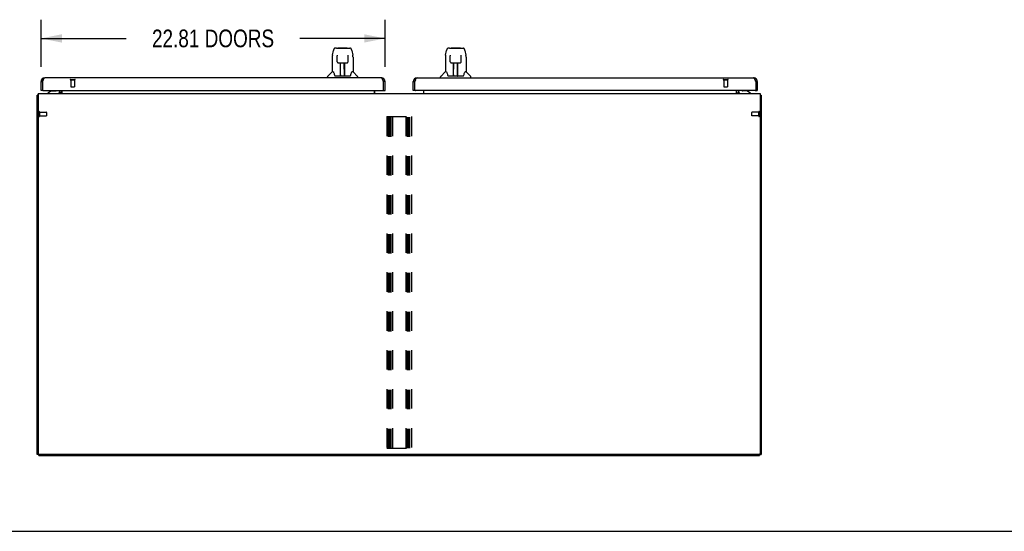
# Model space of a CAD drawing. Header units: inches. Extents: x 0 to 235, y 0 to 152.
# Tile 2 of 93: x 51 to 116, y 0 to 34. Entities that reach past the tile are written whole.
import ezdxf

# ---------------------------------------------------------------- set-up
doc = ezdxf.new("R2010")
doc.units = ezdxf.units.IN
doc.header["$LTSCALE"] = 12.916347
doc.header["$MEASUREMENT"] = 0
doc.linetypes.add('HIDDEN', pattern=[0.2, 0.1, -0.1])
doc.layers.get('0').update_dxf_attribs({"linetype": 'CONTINUOUS'})
for name, color, linetype in [('02___PRT_ALL_AXES', 7, 'CONTINUOUS'), ('DEFAULT_2', 8, 'HIDDEN'), ('DIMENSIONS', 7, 'CONTINUOUS')]:
    doc.layers.add(name, color=color, linetype=linetype)
doc.styles.get("Standard").update_dxf_attribs({"font": 'txt', "width": 0.8})
doc.dimstyles.new('DIMSTYLE_1', dxfattribs={"dimtxt": 1.174213, "dimasz": 1.381427, "dimexe": 0.09, "dimexo": 0.07, "dimgap": 0.0425, "dimtad": 0, "dimtih": 1, "dimtoh": 1, "dimzin": 4, "dimdsep": 46, "dimtxsty": 'Standard', "dimblk": '_FILLED', "dimblk1": '_FILLED', "dimblk2": '_FILLED', "dimcen": 0.09, "dimadec": 0, "dimazin": 0, "dimtfac": 1, "dimtofl": 0, "dimtmove": 0, "dimatfit": 3, "dimldrblk": '_FILLED', "dimfxl": 0, "dimtolj": 1, "dimtzin": 4, "dimarcsym": 0})

# ---------------------------------------------------------------- blocks, each defined once
blk = doc.blocks.new('_FILLED')
at = {"color": 0, "linetype": 'ByBlock'}
blk.add_solid([(0, 0), (-1, 0.2), (-1, -0.2)], dxfattribs=at)
blk = doc.blocks.new('*D20')
at = {"layer": 'DIMENSIONS', "color": 2, "linetype": 'Continuous'}
for p, q in [((52.562, 30.814), (52.562, 33.949)), ((75.375, 30.814), (75.375, 33.949)), ((52.562, 32.706), (58.215, 32.706)), ((75.375, 32.706), (69.722, 32.706))]:
    blk.add_line(p, q, dxfattribs=at)
at = {"layer": 'DIMENSIONS', "color": 2, "linetype": 'Continuous', "xscale": 1.3814274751, "yscale": 1.3814274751, "zscale": 1.3814274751, "rotation": 180}
blk.add_blockref('_FILLED', (52.562, 32.706), dxfattribs=at)
at = {"layer": 'DIMENSIONS', "color": 2, "linetype": 'Continuous', "xscale": 1.3814274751, "yscale": 1.3814274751, "zscale": 1.3814274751}
blk.add_blockref('_FILLED', (75.375, 32.706), dxfattribs=at)
at = {"layer": 'DIMENSIONS', "color": 2, "linetype": 'Continuous', "insert": (63.969, 33.293), "char_height": 1.17421, "width": 10.33308, "attachment_point": 2, "line_spacing_factor": 0.9}
blk.add_mtext('22.81 DOORS', dxfattribs=at)

msp = doc.modelspace()

# ---------------------------------------------------------------- linework, layer by layer
at = {"color": 7, "linetype": 'Continuous'}
for p, q in [((72.157, 32.062), (72.077, 32.062)), ((72.159, 32.062), (73.047, 32.062)), ((72.164, 32.062), (72.162, 32.062)), ((72.268, 32.074), (72.855, 32.074)), ((79.658, 32.062), (79.578, 32.062)), ((79.66, 32.062), (80.548, 32.062)), ((79.665, 32.062), (79.663, 32.062)), ((79.769, 32.074), (80.356, 32.074)), ((71.873, 31.459), (71.873, 30.487)), ((71.888, 31.602), (71.953, 31.907)), ((72.195, 31.55), (72.176, 31.55)), ((72.194, 31.586), (72.195, 31.583)), ((72.195, 31.583), (72.195, 31.579)), ((72.195, 31.579), (72.195, 31.571)), ((72.195, 31.571), (72.195, 31.56)), ((72.202, 31.156), (72.195, 31.56)), ((72.921, 31.156), (72.929, 31.568)), ((72.948, 31.55), (72.928, 31.55)), ((72.929, 31.576), (72.929, 31.581)), ((72.929, 31.568), (72.929, 31.576)), ((73.171, 31.907), (73.236, 31.602)), ((73.242, 31.571), (73.236, 31.602)), ((73.251, 31.459), (73.251, 30.487)), ((79.374, 31.459), (79.374, 30.487)), ((79.389, 31.602), (79.454, 31.907)), ((79.696, 31.55), (79.677, 31.55)), ((79.695, 31.586), (79.696, 31.583)), ((79.696, 31.583), (79.696, 31.579)), ((79.696, 31.579), (79.696, 31.571)), ((79.696, 31.571), (79.696, 31.56)), ((79.703, 31.156), (79.696, 31.56)), ((80.422, 31.156), (80.43, 31.568)), ((80.449, 31.55), (80.429, 31.55)), ((80.43, 31.576), (80.43, 31.581)), ((80.43, 31.568), (80.43, 31.576)), ((80.672, 31.907), (80.737, 31.602)), ((80.743, 31.571), (80.737, 31.602)), ((80.752, 31.459), (80.752, 30.487)), ((72.274, 31.078), (72.281, 31.078)), ((72.283, 31.078), (72.403, 31.078)), ((72.413, 30.232), (72.427, 31.079)), ((72.42, 30.663), (72.42, 31.078)), ((72.425, 30.932), (72.42, 30.932)), ((72.423, 30.853), (72.42, 30.853)), ((72.423, 30.842), (72.42, 30.842)), ((72.439, 31.079), (72.685, 31.079)), ((72.688, 30.212), (72.673, 31.079)), ((72.704, 30.932), (72.675, 30.932)), ((72.704, 30.853), (72.677, 30.853)), ((72.704, 30.842), (72.677, 30.842)), ((72.704, 30.212), (72.704, 31.078)), ((72.721, 31.078), (72.841, 31.078)), ((79.775, 31.078), (79.782, 31.078)), ((79.784, 31.078), (79.904, 31.078)), ((79.914, 30.232), (79.928, 31.079)), ((79.921, 30.663), (79.921, 31.078)), ((79.926, 30.932), (79.921, 30.932)), ((79.924, 30.853), (79.921, 30.853)), ((79.924, 30.842), (79.921, 30.842)), ((79.94, 31.079), (80.186, 31.079)), ((80.189, 30.212), (80.174, 31.079)), ((80.205, 30.932), (80.176, 30.932)), ((80.205, 30.853), (80.178, 30.853)), ((80.205, 30.842), (80.178, 30.842)), ((80.205, 30.212), (80.205, 31.078)), ((80.222, 31.078), (80.342, 31.078)), ((71.558, 30.094), (71.558, 30.156)), ((71.867, 30.482), (71.569, 30.184)), ((71.946, 30.487), (71.873, 30.487)), ((71.942, 30.487), (71.948, 30.478)), ((72.009, 30.323), (72.023, 30.275)), ((72.023, 30.275), (72.026, 30.267)), ((72.041, 30.235), (72.046, 30.228)), ((72.076, 30.212), (73.048, 30.212)), ((72.413, 30.284), (72.413, 30.258)), ((72.42, 30.212), (72.42, 30.216)), ((72.681, 30.613), (72.704, 30.613)), ((72.704, 30.609), (72.681, 30.609)), ((72.687, 30.258), (72.687, 30.284)), ((73.098, 30.267), (73.1, 30.275)), ((73.175, 30.477), (73.18, 30.486)), ((73.251, 30.487), (73.178, 30.487)), ((73.257, 30.482), (73.554, 30.184)), ((73.566, 30.094), (73.566, 30.156)), ((79.059, 30.094), (79.059, 30.156)), ((79.368, 30.482), (79.07, 30.184)), ((79.447, 30.487), (79.374, 30.487)), ((79.443, 30.487), (79.449, 30.478)), ((79.51, 30.323), (79.524, 30.275)), ((79.524, 30.275), (79.527, 30.267)), ((79.542, 30.235), (79.547, 30.228)), ((79.577, 30.212), (80.549, 30.212)), ((79.914, 30.284), (79.914, 30.258)), ((79.921, 30.212), (79.921, 30.216)), ((80.182, 30.613), (80.205, 30.613)), ((80.205, 30.609), (80.182, 30.609)), ((80.188, 30.258), (80.188, 30.284)), ((80.599, 30.267), (80.601, 30.275)), ((80.676, 30.477), (80.681, 30.486)), ((80.752, 30.487), (80.679, 30.487)), ((80.758, 30.482), (81.055, 30.184)), ((81.067, 30.094), (81.067, 30.156)), ((52.562, 29.847), (52.666, 29.847)), ((75.375, 29.847), (75.271, 29.847)), ((77.25, 29.847), (77.354, 29.847)), ((100.062, 29.847), (99.958, 29.847)), ((52.364, 28.936), (52.312, 28.936)), ((52.666, 29.24), (52.562, 29.24)), ((52.666, 29.27), (52.666, 29.24)), ((53.262, 29.217), (53.023, 29.079)), ((53.023, 29.04), (53.023, 29.079)), ((53.159, 29.158), (53.159, 29.169)), ((53.159, 29.169), (53.179, 29.169)), ((53.262, 29.217), (53.535, 29.217)), ((53.791, 29.079), (53.791, 29.079)), ((53.791, 29.079), (53.791, 29.079)), ((53.829, 29.041), (53.795, 29.076)), ((53.81, 29.197), (53.81, 29.24)), ((75.271, 29.24), (75.271, 29.27)), ((75.271, 29.24), (75.375, 29.24)), ((77.354, 29.24), (77.25, 29.24)), ((77.354, 29.27), (77.354, 29.24)), ((98.814, 29.197), (98.814, 29.24)), ((99.363, 29.217), (99.09, 29.217)), ((99.601, 29.079), (99.363, 29.217)), ((99.466, 29.169), (99.445, 29.169)), ((99.466, 29.158), (99.466, 29.169)), ((99.601, 29.04), (99.601, 29.079)), ((99.958, 29.24), (99.958, 29.27)), ((99.958, 29.24), (100.062, 29.24)), ((100.26, 28.936), (100.312, 28.936)), ((52.416, 5.092), (52.312, 5.092)), ((52.416, 5.04), (52.416, 5.093)), ((52.416, 5.04), (100.208, 5.04)), ((100.208, 5.04), (100.208, 5.093)), ((100.208, 5.092), (100.312, 5.092)), ((0, 0), (234.843, 0))]:
    msp.add_line(p, q, dxfattribs=at)
at = {"color": 3, "linetype": 'Continuous'}
for p, q in [((75.128, 30.094), (52.809, 30.094)), ((77.496, 30.094), (99.816, 30.094)), ((52.562, 29.24), (52.562, 29.847)), ((52.666, 29.847), (52.666, 29.27)), ((75.271, 29.847), (75.26, 29.877)), ((75.271, 29.27), (75.271, 29.847)), ((75.375, 29.24), (75.375, 29.847)), ((77.25, 29.24), (77.25, 29.847)), ((77.354, 29.27), (77.354, 29.847)), ((99.958, 29.847), (99.947, 29.877)), ((99.958, 29.847), (99.958, 29.27)), ((100.062, 29.847), (100.062, 29.24)), ((52.312, 5.092), (52.312, 28.936)), ((52.364, 29.04), (52.364, 5.155)), ((52.364, 29.04), (100.26, 29.04)), ((52.696, 29.24), (75.241, 29.24)), ((53.791, 29.079), (53.792, 29.078)), ((53.792, 29.078), (53.793, 29.078)), ((53.793, 29.078), (53.797, 29.071)), ((53.833, 29.183), (53.833, 29.24)), ((53.937, 29.24), (53.937, 29.04)), ((74.666, 29.04), (74.666, 29.24)), ((99.928, 29.24), (77.384, 29.24)), ((77.958, 29.04), (77.958, 29.24)), ((98.687, 29.04), (98.687, 29.24)), ((98.791, 29.24), (98.791, 29.144)), ((98.798, 29.042), (98.796, 29.041)), ((100.26, 29.04), (100.26, 5.155)), ((100.312, 28.936), (100.312, 5.092)), ((100.198, 5.092), (52.427, 5.092))]:
    msp.add_line(p, q, dxfattribs=at)
at = {"color": 7, "linetype": 'Continuous'}
for points in [[(72.077, 32.062), (72.073, 32.062), (72.058, 32.06), (72.043, 32.055), (72.029, 32.049), (72.017, 32.04), (72.006, 32.03), (71.996, 32.019), (71.988, 32.007), (71.981, 31.993), (71.974, 31.978), (71.968, 31.962), (71.962, 31.943), (71.956, 31.922), (71.953, 31.907)], [(73.147, 31.985), (73.141, 31.997), (73.134, 32.009), (73.127, 32.019), (73.119, 32.029), (73.109, 32.038), (73.099, 32.046), (73.087, 32.053), (73.074, 32.058), (73.061, 32.061), (73.047, 32.062)], [(79.578, 32.062), (79.574, 32.062), (79.559, 32.06), (79.544, 32.055), (79.53, 32.049), (79.518, 32.04), (79.507, 32.03), (79.497, 32.019), (79.489, 32.007), (79.482, 31.993), (79.475, 31.978), (79.469, 31.962), (79.463, 31.943), (79.457, 31.922), (79.454, 31.907)], [(80.648, 31.985), (80.642, 31.997), (80.635, 32.009), (80.628, 32.019), (80.62, 32.029), (80.61, 32.038), (80.6, 32.046), (80.588, 32.053), (80.575, 32.058), (80.562, 32.061), (80.548, 32.062)], [(71.888, 31.602), (71.882, 31.57), (71.876, 31.528), (71.873, 31.486), (71.873, 31.459)], [(72.194, 31.591), (72.194, 31.591), (72.194, 31.591), (72.194, 31.59), (72.194, 31.59), (72.194, 31.589), (72.194, 31.588), (72.194, 31.586)], [(72.929, 31.581), (72.929, 31.585), (72.929, 31.586), (72.929, 31.588), (72.929, 31.589), (72.929, 31.59), (72.929, 31.591), (72.929, 31.591)], [(73.171, 31.907), (73.168, 31.92), (73.163, 31.939), (73.158, 31.956), (73.153, 31.971), (73.147, 31.985)], [(73.251, 31.458), (73.25, 31.486), (73.247, 31.529), (73.242, 31.571)], [(79.389, 31.602), (79.383, 31.57), (79.377, 31.528), (79.374, 31.486), (79.374, 31.459)], [(79.695, 31.591), (79.695, 31.591), (79.695, 31.591), (79.695, 31.59), (79.695, 31.59), (79.695, 31.589), (79.695, 31.588), (79.695, 31.586)], [(80.43, 31.581), (80.43, 31.585), (80.43, 31.586), (80.43, 31.588), (80.43, 31.589), (80.43, 31.59), (80.43, 31.591), (80.43, 31.591)], [(80.672, 31.907), (80.669, 31.92), (80.664, 31.939), (80.659, 31.956), (80.654, 31.971), (80.648, 31.985)], [(80.752, 31.458), (80.751, 31.486), (80.748, 31.529), (80.743, 31.571)], [(72.202, 31.156), (72.203, 31.144), (72.207, 31.131), (72.212, 31.119), (72.219, 31.108), (72.228, 31.098), (72.239, 31.09), (72.25, 31.084), (72.262, 31.08), (72.274, 31.078)], [(72.403, 31.078), (72.406, 31.078), (72.415, 31.078), (72.424, 31.078)], [(72.424, 31.078), (72.432, 31.079), (72.439, 31.079)], [(72.685, 31.079), (72.693, 31.079), (72.702, 31.078)], [(72.702, 31.078), (72.71, 31.078), (72.719, 31.078), (72.721, 31.078)], [(72.842, 31.078), (72.851, 31.078), (72.863, 31.081), (72.875, 31.085), (72.886, 31.091), (72.896, 31.099), (72.905, 31.109), (72.912, 31.12), (72.917, 31.132), (72.92, 31.145), (72.921, 31.156)], [(79.703, 31.156), (79.704, 31.144), (79.708, 31.131), (79.713, 31.119), (79.72, 31.108), (79.729, 31.098), (79.74, 31.09), (79.751, 31.084), (79.763, 31.08), (79.775, 31.078)], [(79.904, 31.078), (79.907, 31.078), (79.916, 31.078), (79.925, 31.078)], [(79.925, 31.078), (79.933, 31.079), (79.94, 31.079)], [(80.186, 31.079), (80.194, 31.079), (80.203, 31.078)], [(80.203, 31.078), (80.211, 31.078), (80.22, 31.078), (80.222, 31.078)], [(80.343, 31.078), (80.352, 31.078), (80.364, 31.081), (80.376, 31.085), (80.387, 31.091), (80.397, 31.099), (80.406, 31.109), (80.413, 31.12), (80.418, 31.132), (80.421, 31.145), (80.422, 31.156)], [(71.948, 30.478), (71.962, 30.45), (71.977, 30.414), (71.992, 30.372), (72.009, 30.323)], [(72.026, 30.267), (72.031, 30.254), (72.035, 30.244), (72.041, 30.235)], [(72.046, 30.228), (72.052, 30.222), (72.059, 30.217), (72.066, 30.213), (72.074, 30.212), (72.076, 30.212)], [(73.048, 30.212), (73.049, 30.212), (73.057, 30.213), (73.064, 30.216), (73.071, 30.221)], [(73.071, 30.221), (73.077, 30.227), (73.083, 30.235)], [(73.083, 30.235), (73.088, 30.243), (73.093, 30.254), (73.098, 30.267)], [(73.1, 30.275), (73.115, 30.321), (73.131, 30.369), (73.146, 30.412), (73.161, 30.448), (73.175, 30.477)], [(79.449, 30.478), (79.463, 30.45), (79.478, 30.414), (79.493, 30.372), (79.51, 30.323)], [(79.527, 30.267), (79.532, 30.254), (79.536, 30.244), (79.542, 30.235)], [(79.547, 30.228), (79.553, 30.222), (79.56, 30.217), (79.567, 30.213), (79.575, 30.212), (79.577, 30.212)], [(80.549, 30.212), (80.55, 30.212), (80.558, 30.213), (80.565, 30.216), (80.572, 30.221)], [(80.572, 30.221), (80.578, 30.227), (80.584, 30.235)], [(80.584, 30.235), (80.589, 30.243), (80.594, 30.254), (80.599, 30.267)], [(80.601, 30.275), (80.616, 30.321), (80.632, 30.369), (80.647, 30.412), (80.662, 30.448), (80.676, 30.477)]]:
    msp.add_lwpolyline(points, dxfattribs=at)
at = {"color": 3, "linetype": 'Continuous'}
for points in [[(52.666, 29.847), (52.677, 29.877), (52.683, 29.892), (52.688, 29.906), (52.694, 29.92), (52.699, 29.934), (52.705, 29.948), (52.71, 29.962), (52.716, 29.975), (52.721, 29.987), (52.727, 29.999), (52.732, 30.011), (52.738, 30.021), (52.743, 30.032), (52.748, 30.041), (52.754, 30.05), (52.759, 30.058), (52.765, 30.065), (52.77, 30.072), (52.776, 30.078), (52.781, 30.082), (52.787, 30.086), (52.792, 30.09), (52.798, 30.092), (52.803, 30.093), (52.809, 30.094)], [(75.26, 29.877), (75.254, 29.892), (75.249, 29.906), (75.243, 29.92), (75.238, 29.934), (75.232, 29.948), (75.227, 29.962), (75.221, 29.975), (75.216, 29.987), (75.21, 29.999), (75.205, 30.011), (75.2, 30.021), (75.194, 30.032), (75.189, 30.041), (75.183, 30.05), (75.178, 30.058), (75.172, 30.065), (75.167, 30.072), (75.161, 30.078), (75.156, 30.082), (75.15, 30.086), (75.145, 30.09), (75.139, 30.092), (75.134, 30.093), (75.128, 30.094)], [(77.354, 29.847), (77.365, 29.877), (77.37, 29.892), (77.376, 29.906), (77.381, 29.92), (77.387, 29.934), (77.392, 29.948), (77.398, 29.962), (77.403, 29.975), (77.409, 29.987), (77.414, 29.999), (77.42, 30.011), (77.425, 30.021), (77.431, 30.032), (77.436, 30.041), (77.441, 30.05), (77.447, 30.058), (77.452, 30.065), (77.458, 30.072), (77.463, 30.078), (77.469, 30.082), (77.474, 30.086), (77.48, 30.09), (77.485, 30.092), (77.491, 30.093), (77.496, 30.094)], [(99.947, 29.877), (99.942, 29.892), (99.936, 29.906), (99.931, 29.92), (99.925, 29.934), (99.92, 29.948), (99.914, 29.962), (99.909, 29.975), (99.903, 29.987), (99.898, 29.999), (99.893, 30.011), (99.887, 30.021), (99.882, 30.032), (99.876, 30.041), (99.871, 30.05), (99.865, 30.058), (99.86, 30.065), (99.854, 30.072), (99.849, 30.078), (99.843, 30.082), (99.838, 30.086), (99.832, 30.09), (99.827, 30.092), (99.821, 30.093), (99.816, 30.094)], [(52.348, 28.952), (52.34, 28.95), (52.336, 28.949), (52.333, 28.949), (52.33, 28.948), (52.327, 28.947), (52.324, 28.946), (52.321, 28.945), (52.319, 28.944), (52.317, 28.943), (52.316, 28.942), (52.315, 28.941), (52.314, 28.94), (52.313, 28.939), (52.312, 28.938), (52.312, 28.936)], [(52.364, 28.956), (52.364, 28.956), (52.36, 28.955), (52.356, 28.954), (52.352, 28.953), (52.348, 28.952)], [(53.79, 29.08), (53.79, 29.08), (53.791, 29.08), (53.791, 29.08), (53.791, 29.079)], [(53.797, 29.071), (53.799, 29.069), (53.8, 29.067), (53.802, 29.065), (53.804, 29.063)], [(53.804, 29.063), (53.806, 29.061), (53.808, 29.058), (53.81, 29.056), (53.812, 29.053), (53.814, 29.051), (53.817, 29.049), (53.819, 29.047)], [(53.819, 29.047), (53.821, 29.045), (53.824, 29.043), (53.826, 29.042), (53.828, 29.041)], [(98.807, 29.048), (98.805, 29.046), (98.802, 29.045), (98.8, 29.043), (98.798, 29.042)], [(98.818, 29.059), (98.813, 29.054), (98.811, 29.052), (98.809, 29.05), (98.807, 29.048)], [(98.827, 29.065), (98.827, 29.066), (98.826, 29.066), (98.826, 29.065), (98.825, 29.065), (98.824, 29.065), (98.823, 29.064), (98.822, 29.063), (98.82, 29.062), (98.819, 29.06), (98.818, 29.059)], [(100.26, 28.956), (100.26, 28.956), (100.264, 28.955), (100.269, 28.954), (100.273, 28.953), (100.277, 28.952), (100.285, 28.95)], [(100.285, 28.95), (100.288, 28.949), (100.292, 28.949), (100.295, 28.948), (100.298, 28.947), (100.3, 28.946), (100.303, 28.945), (100.305, 28.944), (100.307, 28.943), (100.309, 28.942), (100.31, 28.941), (100.311, 28.94), (100.312, 28.939), (100.312, 28.938), (100.312, 28.936)]]:
    msp.add_lwpolyline(points, dxfattribs=at)
at = {"color": 7, "linetype": 'Continuous'}
for centre, radius, start, end in [((72.268, 32.054), 0.0197, 90, 156.39296), ((72.855, 32.054), 0.0197, 23.60704, 90), ((79.769, 32.054), 0.0197, 90, 156.39296), ((80.356, 32.054), 0.0197, 23.60704, 90), ((71.597, 30.156), 0.0394, 135, 180), ((71.881, 30.468), 0.0197, 97.5, 135), ((72.432, 30.231), 0.0197, 179, 270), ((72.432, 30.231), 0.0197, 260.73897, 269.92316), ((72.668, 30.231), 0.0197, 270, 1), ((72.668, 30.231), 0.0197, 270.07713, 272.64688), ((73.243, 30.468), 0.0197, 45, 82.5), ((73.526, 30.156), 0.0394, 0, 45), ((79.098, 30.156), 0.0394, 135, 180), ((79.382, 30.468), 0.0197, 97.5, 135), ((79.933, 30.231), 0.0197, 179, 270), ((79.933, 30.231), 0.0197, 260.73897, 269.92316), ((80.169, 30.231), 0.0197, 270, 1), ((80.169, 30.231), 0.0197, 270.07713, 272.64688), ((80.744, 30.468), 0.0197, 45, 82.5), ((81.027, 30.156), 0.0394, 0, 45), ((52.809, 29.847), 0.142, 138.64422, 180), ((52.816, 29.84), 0.15, 141.92435, 177.05131), ((75.128, 29.847), 0.142, 0, 41.35578), ((75.121, 29.84), 0.15, 2.9489, 38.07543), ((77.496, 29.847), 0.142, 138.64422, 180), ((77.504, 29.84), 0.15, 141.92435, 177.05131), ((99.816, 29.847), 0.142, 0, 41.35578), ((99.808, 29.84), 0.15, 2.9489, 38.07543), ((53.274, 29.154), 0.116, 132.71968, 172.41298), ((53.535, 29.316), 0.0984, 270, 309.36477), ((53.481, 29.154), 0.116, 37.53128, 47.28032), ((53.653, 29.197), 0.157, 270, 360), ((53.691, 29.183), 0.246, 324.6735, 360), ((98.895, 29.144), 0.208, 180, 210.01397), ((98.972, 29.197), 0.157, 180, 270), ((99.09, 29.316), 0.0984, 230.63523, 270), ((99.144, 29.154), 0.116, 132.71968, 142.46872), ((99.35, 29.154), 0.116, 7.58702, 47.28032)]:
    msp.add_arc(centre, radius, start, end, dxfattribs=at)
at = {"color": 3, "linetype": 'Continuous'}
for centre, radius, start, end in [((52.809, 29.847), 0.246, 90, 180), ((75.128, 29.847), 0.246, 0, 90), ((77.496, 29.847), 0.246, 90, 180), ((99.816, 29.847), 0.246, 0, 90), ((52.696, 29.27), 0.03, 180, 270), ((53.691, 29.183), 0.142, 270, 360), ((74.809, 29.183), 0.142, 180, 270), ((75.241, 29.27), 0.03, 270, 360), ((77.384, 29.27), 0.03, 180, 270), ((77.816, 29.183), 0.142, 270, 360), ((98.895, 29.144), 0.104, 180, 270), ((99.928, 29.27), 0.03, 270, 360), ((52.427, 5.155), 0.0625, 180, 270), ((100.198, 5.155), 0.0625, 270, 360)]:
    msp.add_arc(centre, radius, start, end, dxfattribs=at)
at = {"color": 7, "linetype": 'Continuous'}
for centre, major_axis, start_param, end_param in [((72.412, 30.251), (0.0394, 0), -1.369355, -1.264777), ((72.688, 30.251), (0.0394, 0), -1.875951, -1.570796), ((79.913, 30.251), (0, 0.0394), -2.940151, -2.835574), ((80.189, 30.251), (0.0394, 0), -1.875951, -1.570796)]:
    msp.add_ellipse(centre, major_axis=major_axis, ratio=1, start_param=start_param, end_param=end_param, dxfattribs=at)
at = {"layer": '02___PRT_ALL_AXES', "color": 8, "linetype": 'HIDDEN'}
for p, q in [((54.542, 29.947), (54.542, 29.5)), ((54.542, 29.947), (54.79, 29.947)), ((54.79, 29.947), (54.79, 29.5)), ((97.834, 29.947), (98.082, 29.947)), ((97.834, 29.947), (97.834, 29.5)), ((98.082, 29.947), (98.082, 29.5)), ((52.459, 27.81), (52.459, 27.562)), ((52.459, 27.81), (52.906, 27.81)), ((52.459, 27.562), (52.906, 27.562)), ((100.155, 27.81), (99.708, 27.81)), ((100.155, 27.562), (99.708, 27.562)), ((100.155, 27.562), (100.155, 27.81))]:
    msp.add_line(p, q, dxfattribs=at)
at = {"layer": 'DEFAULT_2', "color": 8, "linetype": 'HIDDEN'}
for p, q in [((54.524, 29.99), (54.808, 29.99)), ((54.524, 29.947), (54.808, 29.947)), ((54.552, 29.49), (54.78, 29.49)), ((97.816, 29.99), (98.1, 29.99)), ((97.816, 29.947), (98.1, 29.947)), ((97.844, 29.49), (98.072, 29.49)), ((52.416, 27.828), (52.416, 27.544)), ((52.459, 27.828), (52.459, 27.544)), ((52.916, 27.8), (52.916, 27.572)), ((75.5, 27.519), (75.5, 5.519)), ((75.5, 27.519), (77.125, 27.519)), ((75.604, 5.519), (75.604, 27.519)), ((75.694, 5.519), (75.694, 27.519)), ((75.771, 5.519), (75.771, 27.519)), ((75.875, 27.519), (75.875, 5.519)), ((76.75, 27.519), (76.75, 5.519)), ((76.854, 5.519), (76.854, 27.519)), ((76.944, 5.519), (76.944, 27.519)), ((77.021, 5.519), (77.021, 27.519)), ((77.125, 27.519), (77.125, 5.519)), ((99.698, 27.572), (99.698, 27.8)), ((100.155, 27.544), (100.155, 27.828)), ((100.198, 27.544), (100.198, 27.828)), ((75.5, 5.519), (77.125, 5.519))]:
    msp.add_line(p, q, dxfattribs=at)
for centre, radius, start, end in [((54.524, 29.968), 0.0215, 90, 270), ((54.552, 29.5), 0.01, 180, 270), ((54.78, 29.5), 0.01, 270, 360), ((54.808, 29.968), 0.0215, 270, 90), ((97.816, 29.968), 0.0215, 90, 270), ((97.844, 29.5), 0.01, 180, 270), ((98.072, 29.5), 0.01, 270, 360), ((98.1, 29.968), 0.0215, 270, 90), ((52.438, 27.828), 0.0215, 0, 180), ((52.438, 27.544), 0.0215, 180, 360), ((52.906, 27.8), 0.01, 0, 90), ((52.906, 27.572), 0.01, 270, 360), ((99.708, 27.8), 0.01, 90, 180), ((99.708, 27.572), 0.01, 180, 270), ((100.176, 27.828), 0.0215, 360, 180), ((100.176, 27.544), 0.0215, 180, 0)]:
    msp.add_arc(centre, radius, start, end, dxfattribs=at)

# ---------------------------------------------------------------- dimensions: what is measured, and where the dimension line sits
at = {"layer": 'DIMENSIONS', "color": 2, "linetype": 'Continuous'}
dim = msp.add_linear_dim(base=(75.375, 32.706), p1=(52.562, 30.744), p2=(75.375, 30.744), text='<> DOORS', dimstyle='DIMSTYLE_1', dxfattribs=at)
dim.commit()
dim.dimension.update_dxf_attribs({"geometry": '*D20', "text_midpoint": (63.969, 32.706), "dimtype": 160})

doc.saveas('drawing.dxf')
